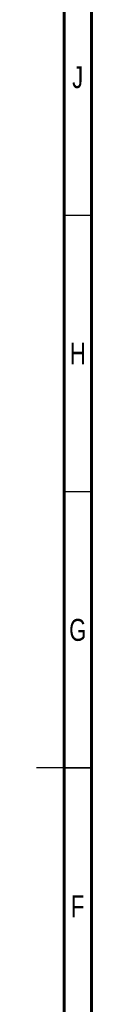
# Model space of a CAD drawing. Header units: millimetres. Extents: x 15 to 836, y 5 to 589.
# Tile 23 of 24: x 826 to 836, y 254 to 432. Entities that reach past the tile are written whole.
import ezdxf

# ---------------------------------------------------------------- set-up
doc = ezdxf.new("R2010")
doc.units = ezdxf.units.MM
doc.styles.add('SLDTEXTSTYLE0', font='TXT', dxfattribs={"width": 0.75})

msp = doc.modelspace()

# ---------------------------------------------------------------- linework, layer by layer
at = {"color": 7, "linetype": 'Continuous', "lineweight": 60}
for p, q in [((836, 589), (836, 5)), ((831, 584), (831, 10))]:
    msp.add_line(p, q, dxfattribs=at)
at = {"color": 7, "linetype": 'Continuous', "lineweight": 30}
for p, q in [((831, 397), (836, 397)), ((831, 347), (836, 347)), ((836, 297), (826, 297)), ((831, 297), (836, 297))]:
    msp.add_line(p, q, dxfattribs=at)

# ---------------------------------------------------------------- texts
at = {"color": 7, "linetype": 'Continuous', "lineweight": 0, "char_height": 3.97, "attachment_point": 2, "style": 'SLDTEXTSTYLE0'}
for s, insert in [('J', (833.47, 423.97)), ('H', (833.49, 373.97)), ('G', (833.49, 323.97)), ('F', (833.46, 273.97))]:
    msp.add_mtext(s, dxfattribs=dict(at, insert=insert))

doc.saveas('drawing.dxf')
